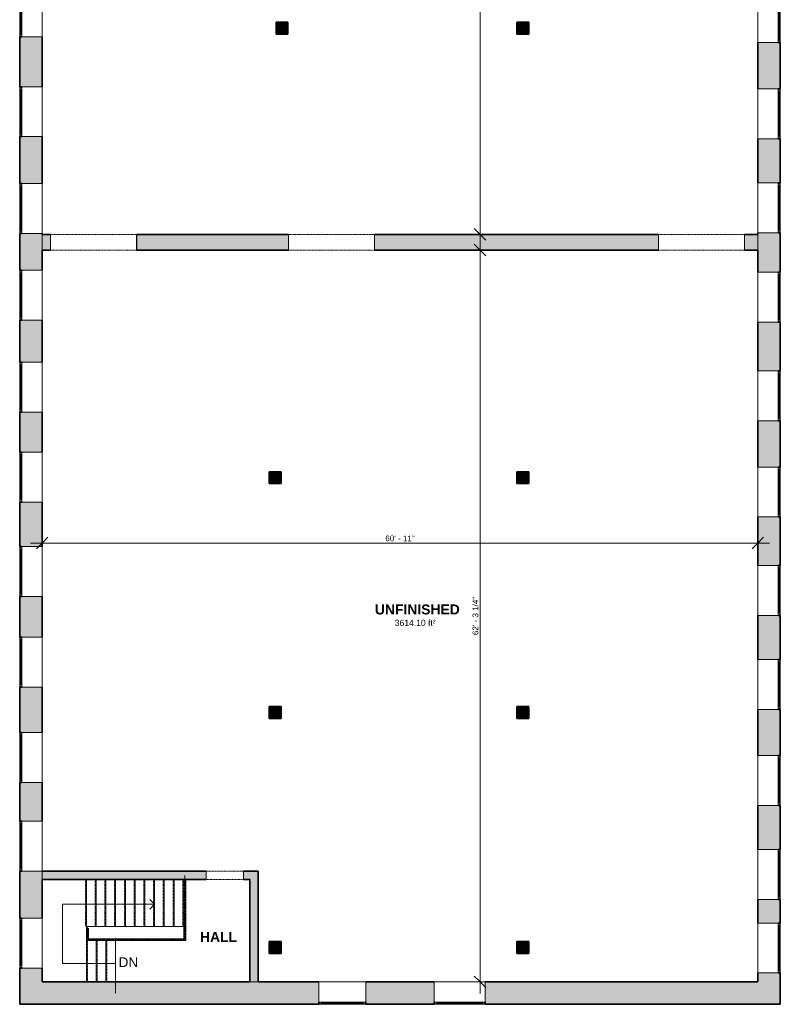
# Model space of a CAD drawing. Header units: inches. Extents: x -361 to 416, y -1192 to 1233.
# Tile 1 of 2: x -361 to 416, y -1192 to -187. Entities that reach past the tile are written whole.
import ezdxf

# ---------------------------------------------------------------- set-up
doc = ezdxf.new("R2010")
doc.units = ezdxf.units.IN
doc.header["$MEASUREMENT"] = 0
doc.linetypes.add('Dash', pattern=[0.23622, 0.11811, -0.11811])
doc.linetypes.add('Overhead', pattern=[0.15625, 0.09375, -0.0625])
for name, color, linetype, lineweight in [('A-ANNO-DIMS', 211, 'Continuous', 9), ('A-ANNO-DIMS-100', 211, 'Continuous', 9), ('A-AREA', 32, 'Continuous', 9), ('A-AREA-IDEN', 2, 'Continuous', 9), ('A-DETL-GENF', 92, 'Overhead', 9), ('A-DETL-MEDM', 33, 'Continuous', 9), ('A-DOOR', 31, 'Continuous', 9), ('A-FLOR', 192, 'Continuous', 9), ('A-GLAZ', 151, 'Continuous', 9), ('A-WALL', 113, 'Continuous', 9), ('A-WALL-PATT', 111, 'Continuous', 9), ('S-STRS', 90, 'Continuous', 9), ('S-STRS-ANNO', 90, 'Continuous', 9), ('S-STRS-IDEN', 31, 'Continuous', 9)]:
    doc.layers.add(name, color=color, linetype=linetype, lineweight=lineweight)
doc.styles.add('Arial', font='arial.ttf', dxfattribs={"height": 9.84252})
doc.styles.add('Arial_1', font='arial.ttf', dxfattribs={"height": 5.859375})
doc.styles.add('Arial_2', font='arial.ttf', dxfattribs={"height": 6.25})
doc.styles.add('Arial_B', font='arialbd.ttf', dxfattribs={"height": 10.15625})
doc.dimstyles.new('Linear_-_1_5mm_Arial', dxfattribs={"dimscale": 12, "dimtxt": 5.978082, "dimasz": 0.984252, "dimexe": 0.984252, "dimexo": 0.656168, "dimgap": 0, "dimtad": 1, "dimrnd": 0.25, "dimzin": 1, "dimdsep": 46, "dimlunit": 4, "dimtxsty": 'Arial_1', "dimblk1": 'OBLIQUE', "dimblk2": 'OBLIQUE', "dimsah": 1, "dimcen": 0.09, "dimdle": 0.984252, "dimazin": 0, "dimtfac": 1, "dimtdec": 4, "dimtix": 1, "dimtmove": 0, "dimatfit": 3, "dimfxl": 1, "dimtvp": 1, "dimtfill": 1, "dimfrac": 2, "dimtolj": 1, "dimtzin": 0, "dimarcsym": 2})

# ---------------------------------------------------------------- blocks, each defined once
blk = doc.blocks.new('Planitar - Opening - 3_-2_ x 6_-8_-2495334-Build A 2nd Floor')
at = {"layer": 'A-DETL-GENF'}
for p, q in [((18.7, 4.3), (-19.3, 4.3)), ((-19.3, -4.2), (18.7, -4.2))]:
    blk.add_line(p, q, dxfattribs=at)
at = {"layer": 'A-DETL-MEDM'}
for p, q in [((-19.3, 4.3), (-19.3, -4.2)), ((18.7, -4.2), (18.7, 4.3))]:
    blk.add_line(p, q, dxfattribs=at)
blk = doc.blocks.new('Planitar - Opening - 7_-4_ x 6_-8-2495387-Build A 2nd Floor')
at = {"layer": 'A-DETL-GENF'}
for p, q in [((43.7, 8), (-44.3, 8)), ((-44.3, -8), (43.7, -8))]:
    blk.add_line(p, q, dxfattribs=at)
at = {"layer": 'A-DETL-MEDM'}
for p, q in [((-44.3, 8), (-44.3, -8)), ((43.7, -8), (43.7, 8))]:
    blk.add_line(p, q, dxfattribs=at)
blk = doc.blocks.new('Planitar-Fixed - 24_ x 48_-2504264-Build A 2nd Floor')
at = {"layer": 'A-GLAZ', "lineweight": 18}
for p, q in [((-25.5, 12), (-24.8, 12)), ((-24.8, 12), (-25.5, 12)), ((-25.5, 12), (-25.5, 9.8)), ((-24.8, 12), (-24.8, 9.8)), ((-24.8, 9.8), (-24.8, 12)), ((-24.8, 11.5), (-23, 11.5)), ((-23, 11.5), (-24.8, 11.5)), ((-24.8, 11.5), (-24.8, 9.8)), ((-23, 11.5), (-23, 9.8)), ((-23, 9.8), (-23, 11.5)), ((23, 11.5), (23, 9.8)), ((24.8, 11.5), (23, 11.5)), ((24.8, 11.5), (23, 11.5)), ((23, 11.5), (23, 9.8)), ((24.8, 12), (24.8, 9.8)), ((25.5, 12), (24.8, 12)), ((25.5, 12), (24.8, 12)), ((24.8, 12), (24.8, 9.8)), ((24.8, 9.8), (24.8, 11.5)), ((25.5, 9.8), (25.5, 12)), ((-24.8, 9.8), (-23, 9.8)), ((23, 9.8), (24.8, 9.8)), ((-25.5, -11), (-24.2, -11)), ((25.5, -11), (24.2, -11))]:
    blk.add_line(p, q, dxfattribs=at)
at = {"layer": 'A-GLAZ'}
for p, q in [((-24.8, 12), (24.8, 12)), ((-23, 11.5), (23, 11.5)), ((25.5, 9.8), (-25.5, 9.8)), ((-25.5, 9.8), (-25.5, -11)), ((25.5, -11), (25.5, 9.8)), ((-25.5, -11), (25.5, -11))]:
    blk.add_line(p, q, dxfattribs=at)
at = {"layer": 'A-GLAZ', "lineweight": 25}
blk.add_line((-23, 10.6), (23, 10.6), dxfattribs=at)
blk = doc.blocks.new('Planitar-Fixed - 24_ x 48_-V1-Build A 2nd Floor')
at = {"layer": 'A-GLAZ', "lineweight": 18}
for p, q in [((-25.5, 12), (-24.8, 12)), ((-24.8, 12), (-25.5, 12)), ((-25.5, 12), (-25.5, 9.8)), ((-24.8, 12), (-24.8, 9.8)), ((-24.8, 9.8), (-24.8, 12)), ((-24.8, 11.5), (-23, 11.5)), ((-23, 11.5), (-24.8, 11.5)), ((-24.8, 11.5), (-24.8, 9.8)), ((-23, 11.5), (-23, 9.8)), ((-23, 9.8), (-23, 11.5)), ((23, 11.5), (23, 9.8)), ((24.8, 11.5), (23, 11.5)), ((24.8, 11.5), (23, 11.5)), ((23, 11.5), (23, 9.8)), ((24.8, 12), (24.8, 9.8)), ((25.5, 12), (24.8, 12)), ((25.5, 12), (24.8, 12)), ((24.8, 12), (24.8, 9.8)), ((24.8, 9.8), (24.8, 11.5)), ((25.5, 9.8), (25.5, 12)), ((-25.5, 9.8), (-25.5, -11)), ((-24.8, 9.8), (-23, 9.8)), ((23, 9.8), (24.8, 9.8)), ((-25.5, -11), (-24.2, -11)), ((-25.5, -11), (-24.2, -11)), ((25.5, -11), (24.2, -11))]:
    blk.add_line(p, q, dxfattribs=at)
at = {"layer": 'A-GLAZ'}
for p, q in [((-24.8, 12), (24.8, 12)), ((-23, 11.5), (23, 11.5)), ((25.5, 9.8), (-25.5, 9.8)), ((-25.5, 9.8), (-25.5, -11)), ((25.5, -11), (25.5, 9.8)), ((-25.5, -11), (25.5, -11))]:
    blk.add_line(p, q, dxfattribs=at)
at = {"layer": 'A-GLAZ', "lineweight": 25}
blk.add_line((-23, 10.6), (23, 10.6), dxfattribs=at)
blk = doc.blocks.new('Planitar-Fixed - 24_ x 48_-2504249-Build A 2nd Floor')
at = {"layer": 'A-GLAZ', "lineweight": 18}
for p, q in [((-26, 12), (-25.3, 12)), ((-25.3, 12), (-26, 12)), ((-26, 12), (-26, 9.8)), ((-25.3, 12), (-25.3, 9.8)), ((-25.3, 9.8), (-25.3, 12)), ((-25.3, 11.5), (-23.5, 11.5)), ((-23.5, 11.5), (-25.3, 11.5)), ((-25.3, 11.5), (-25.3, 9.8)), ((-23.5, 11.5), (-23.5, 9.8)), ((-23.5, 9.8), (-23.5, 11.5)), ((23.5, 11.5), (23.5, 9.8)), ((25.3, 11.5), (23.5, 11.5)), ((25.3, 11.5), (23.5, 11.5)), ((23.5, 11.5), (23.5, 9.8)), ((25.3, 12), (25.3, 9.8)), ((26, 12), (25.3, 12)), ((26, 12), (25.3, 12)), ((25.3, 12), (25.3, 9.8)), ((25.3, 9.8), (25.3, 11.5)), ((26, 9.8), (26, 12)), ((-26, 9.8), (-26, -11)), ((-25.3, 9.8), (-23.5, 9.8)), ((23.5, 9.8), (25.3, 9.8)), ((26, -11), (26, 9.8)), ((-26, -11), (-24.7, -11)), ((26, -11), (24.7, -11))]:
    blk.add_line(p, q, dxfattribs=at)
at = {"layer": 'A-GLAZ'}
for p, q in [((-25.3, 12), (25.3, 12)), ((-23.5, 11.5), (23.5, 11.5)), ((26, 9.8), (-26, 9.8)), ((-26, 9.8), (-26, -11)), ((26, -11), (26, 9.8)), ((-26, -11), (26, -11))]:
    blk.add_line(p, q, dxfattribs=at)
at = {"layer": 'A-GLAZ', "lineweight": 25}
blk.add_line((-23.5, 10.6), (23.5, 10.6), dxfattribs=at)
blk = doc.blocks.new('Planitar-Fixed - 24_ x 48_-2504173-Build A 2nd Floor')
at = {"layer": 'A-GLAZ', "lineweight": 18}
for p, q in [((-24, 12), (-23.3, 12)), ((-23.3, 12), (-24, 12)), ((-24, 12), (-24, 9.8)), ((-23.3, 12), (-23.3, 9.8)), ((-23.3, 9.8), (-23.3, 12)), ((-23.3, 11.5), (-21.5, 11.5)), ((-21.5, 11.5), (-23.3, 11.5)), ((-23.3, 11.5), (-23.3, 9.8)), ((-21.5, 11.5), (-21.5, 9.8)), ((-21.5, 9.8), (-21.5, 11.5)), ((21.5, 11.5), (21.5, 9.8)), ((23.3, 11.5), (21.5, 11.5)), ((23.3, 11.5), (21.5, 11.5)), ((21.5, 11.5), (21.5, 9.8)), ((23.3, 12), (23.3, 9.8)), ((24, 12), (23.3, 12)), ((24, 12), (23.3, 12)), ((23.3, 12), (23.3, 9.8)), ((23.3, 9.8), (23.3, 11.5)), ((24, 9.8), (24, 12)), ((-24, 9.8), (-24, -11)), ((-23.3, 9.8), (-21.5, 9.8)), ((21.5, 9.8), (23.3, 9.8)), ((24, -11), (24, 9.8)), ((-24, -11), (-22.7, -11)), ((24, -11), (22.7, -11))]:
    blk.add_line(p, q, dxfattribs=at)
at = {"layer": 'A-GLAZ'}
for p, q in [((-23.3, 12), (23.3, 12)), ((-21.5, 11.5), (21.5, 11.5)), ((24, 9.8), (-24, 9.8)), ((-24, 9.8), (-24, -11)), ((24, -11), (24, 9.8)), ((-24, -11), (24, -11))]:
    blk.add_line(p, q, dxfattribs=at)
at = {"layer": 'A-GLAZ', "lineweight": 25}
blk.add_line((-21.5, 10.6), (21.5, 10.6), dxfattribs=at)
blk = doc.blocks.new('DIMBLOCK1-Build A 2nd Floor')
at = {"layer": 'A-ANNO-DIMS-100', "lineweight": 35}
for p, q in [((109.5, 1214.5), (103.5, 1220.4)), ((109.5, 1214.5), (115.4, 1208.6)), ((109.5, -406.2), (103.5, -400.3)), ((109.5, -406.2), (115.4, -412.1))]:
    blk.add_line(p, q, dxfattribs=at)
at = {"layer": 'A-ANNO-DIMS-100'}
for p, q in [((109.5, 1226.3), (109.5, -418.1)), ((109.9, 1214.5), (97.6, 1214.5)), ((109.5, 1214.5), (109.9, 1214.5)), ((109.9, -406.2), (97.6, -406.2)), ((109.5, -406.2), (109.9, -406.2))]:
    blk.add_line(p, q, dxfattribs=at)
at = {"layer": 'A-ANNO-DIMS-100', "color": 0, "insert": (101.8, 382.4), "char_height": 5.859, "width": 52.202, "attachment_point": 1, "rotation": 90, "line_spacing_factor": 0.941778, "style": 'Arial_1', "bg_fill": 3, "box_fill_scale": 1.25, "bg_fill_color": 256, "bg_fill_true_color": 13158600, "bg_fill_transparency": 0}
blk.add_mtext('135\' - 0 3/4"', dxfattribs=at)
blk = doc.blocks.new('_Oblique')
at = {"color": 0, "linetype": 'ByBlock', "lineweight": -2}
blk.add_line((-0.5, -0.5), (0.5, 0.5), dxfattribs=at)
blk = doc.blocks.new('DIMBLOCK3-Build A 2nd Floor')
at = {"layer": 'A-ANNO-DIMS-100'}
for p, q in [((109.5, -1181.3), (109.5, -410.4)), ((109, -422.2), (121.3, -422.2)), ((109.5, -422.2), (109, -422.2)), ((109, -1169.5), (121.3, -1169.5)), ((109.5, -1169.5), (109, -1169.5))]:
    blk.add_line(p, q, dxfattribs=at)
at = {"layer": 'A-ANNO-DIMS-100', "lineweight": 35}
for p, q in [((109.5, -422.2), (103.5, -416.3)), ((109.5, -422.2), (115.4, -428.1)), ((109.5, -1169.5), (103.5, -1163.6)), ((109.5, -1169.5), (115.4, -1175.4))]:
    blk.add_line(p, q, dxfattribs=at)
at = {"layer": 'A-ANNO-DIMS-100', "color": 0, "insert": (101.8, -815.4), "char_height": 5.859, "width": 46.795, "attachment_point": 1, "rotation": 90, "line_spacing_factor": 0.941778, "style": 'Arial_1', "bg_fill": 3, "box_fill_scale": 1.25, "bg_fill_color": 256, "bg_fill_true_color": 13158600, "bg_fill_transparency": 0}
blk.add_mtext('62\' - 3 1/4"', dxfattribs=at)
blk = doc.blocks.new('DIMBLOCK4-Build A 2nd Floor')
at = {"layer": 'A-ANNO-DIMS-100'}
for p, q in [((-349.6, -721.4), (405, -721.4)), ((-337.8, -720.9), (-337.8, -733.2)), ((-337.8, -721.4), (-337.8, -720.9)), ((393.2, -720.9), (393.2, -733.2)), ((393.2, -721.4), (393.2, -720.9))]:
    blk.add_line(p, q, dxfattribs=at)
at = {"layer": 'A-ANNO-DIMS-100', "lineweight": 35}
for p, q in [((-337.8, -721.4), (-343.7, -727.3)), ((-337.8, -721.4), (-331.9, -715.4)), ((393.2, -721.4), (387.3, -727.3)), ((393.2, -721.4), (399.1, -715.4))]:
    blk.add_line(p, q, dxfattribs=at)
at = {"layer": 'A-ANNO-DIMS-100', "color": 0, "insert": (12.7, -713.7), "char_height": 5.86, "width": 35.868, "attachment_point": 1, "line_spacing_factor": 0.941778, "style": 'Arial_1', "bg_fill": 3, "box_fill_scale": 1.25, "bg_fill_color": 256, "bg_fill_true_color": 13158600, "bg_fill_transparency": 0}
blk.add_mtext('60\' - 11"', dxfattribs=at)

msp = doc.modelspace()

# ---------------------------------------------------------------- hatches: boundary and pattern name
at = {"layer": 'A-WALL'}
for points in [[(-86.814, -201.493), (-86.814, -189.493), (-98.814, -189.493), (-98.814, -201.493)], [(159.186, -201.493), (159.186, -189.493), (147.186, -189.493), (147.186, -201.493)], [(-93.814, -660.493), (-93.814, -648.493), (-105.814, -648.493), (-105.814, -660.493)], [(159.186, -660.493), (159.186, -648.493), (147.186, -648.493), (147.186, -660.493)], [(-93.814, -900.493), (-93.814, -888.493), (-105.814, -888.493), (-105.814, -900.493)], [(159.186, -900.493), (159.186, -888.493), (147.186, -888.493), (147.186, -900.493)], [(-93.814, -1140.493), (-93.814, -1128.493), (-105.814, -1128.493), (-105.814, -1140.493)], [(159.186, -1140.493), (159.186, -1128.493), (147.186, -1128.493), (147.186, -1140.493)]]:
    msp.add_hatch(color=8, dxfattribs=at).paths.add_polyline_path(points, flags=0)
at = {"layer": 'A-WALL-PATT', "transparency": 33554560}
h = msp.add_hatch(color=8, dxfattribs=at)
h.paths.add_polyline_path([(-358.581, -1169.493), (-337.814, -1169.493), (-337.814, -1155.493), (-360.814, -1155.493), (-360.814, -1169.493)], flags=0)
h.paths.add_polyline_path([(-337.814, -1104.493), (-337.814, -1056.493), (-360.814, -1056.493), (-360.814, -1104.493), (-358.581, -1104.493)], flags=0)
h.paths.add_polyline_path([(-360.814, -1005.493), (-337.814, -1005.493), (-337.814, -965.93), (-360.814, -965.93), (-360.814, -985.48)], flags=0)
h.paths.add_polyline_path([(-337.814, -914.93), (-337.814, -868.493), (-360.814, -868.493), (-360.814, -914.93), (-358.581, -914.93)], flags=0)
h.paths.add_polyline_path([(-337.814, -817.493), (-337.814, -775.993), (-360.814, -775.993), (-360.814, -817.493), (-358.581, -817.493)], flags=0)
h.paths.add_polyline_path([(-337.814, -724.993), (-337.814, -679.493), (-360.814, -679.493), (-360.814, -724.993), (-358.581, -724.993)], flags=0)
h.paths.add_polyline_path([(-337.814, -628.493), (-337.814, -587.743), (-360.814, -587.743), (-360.814, -628.493), (-358.581, -628.493)], flags=0)
h.paths.add_polyline_path([(-337.814, -536.743), (-337.814, -493.743), (-360.814, -493.743), (-360.814, -536.743), (-358.581, -536.743)], flags=0)
h.paths.add_polyline_path([(-337.814, -442.743), (-337.814, -405.243), (-360.814, -405.243), (-360.814, -442.743), (-358.581, -442.743)], flags=0)
h.paths.add_polyline_path([(-358.581, -354.243), (-337.814, -354.243), (-337.814, -306.279), (-360.814, -306.279), (-360.814, -354.243)], flags=0)
h.paths.add_polyline_path([(-337.814, -255.279), (-337.814, -204.493), (-360.814, -204.493), (-360.814, -255.279), (-358.581, -255.279)], flags=0)
h.paths.add_polyline_path([(-337.814, -153.493), (-337.814, -104.243), (-360.814, -104.243), (-360.814, -153.493), (-358.581, -153.493)], flags=0)
h.paths.add_polyline_path([(-337.814, -53.243), (-337.814, -4.243), (-360.814, -4.243), (-360.814, -53.243), (-358.581, -53.243)], flags=0)
h.paths.add_polyline_path([(-337.814, 46.757), (-337.814, 90.757), (-360.814, 90.757), (-360.814, 46.757), (-358.581, 46.757)], flags=0)
h.paths.add_polyline_path([(-360.814, 141.757), (-337.814, 141.757), (-337.814, 185.132), (-360.814, 185.132)], flags=0)
h.paths.add_polyline_path([(-358.581, 236.132), (-337.814, 236.132), (-337.814, 285.757), (-360.814, 285.757), (-360.814, 236.132)], flags=0)
h.paths.add_polyline_path([(-358.581, 336.757), (-337.814, 336.757), (-337.814, 380.757), (-360.814, 380.757), (-360.814, 336.757)], flags=0)
h.paths.add_polyline_path([(-360.814, 431.757), (-337.814, 431.757), (-337.814, 475.757), (-360.814, 475.757)], flags=0)
h.paths.add_polyline_path([(-337.814, 526.757), (-337.814, 575.757), (-360.814, 575.757), (-360.814, 526.757), (-358.581, 526.757)], flags=0)
h.paths.add_polyline_path([(-337.814, 626.757), (-337.814, 670.257), (-360.814, 670.257), (-360.814, 626.757), (-358.581, 626.757)], flags=0)
h.paths.add_polyline_path([(-360.814, 721.257), (-337.814, 721.257), (-337.814, 775.257), (-360.814, 775.257)], flags=0)
h.paths.add_polyline_path([(-358.581, 826.257), (-337.814, 826.257), (-337.814, 866.507), (-360.814, 866.507), (-360.814, 826.257)], flags=0)
h.paths.add_polyline_path([(-358.581, 917.507), (-337.814, 917.507), (-337.814, 964.007), (-360.814, 964.007), (-360.814, 917.507)], flags=0)
h.paths.add_polyline_path([(-337.814, 1015.007), (-337.814, 1069.007), (-360.814, 1069.007), (-360.814, 1015.007), (-358.581, 1015.007)], flags=0)
h.paths.add_polyline_path([(-358.581, 1120.007), (-337.814, 1120.007), (-337.814, 1157.507), (-360.814, 1157.507), (-360.814, 1120.007)], flags=0)
h = msp.add_hatch(color=8, dxfattribs=at)
h.paths.add_polyline_path([(413.954, -1169.493), (416.186, -1169.493), (416.186, -1160.493), (393.186, -1160.493), (393.186, -1169.493)], flags=0)
h.paths.add_polyline_path([(413.954, -1109.493), (416.186, -1109.493), (416.186, -1085.368), (393.186, -1085.368), (393.186, -1109.493)], flags=0)
h.paths.add_polyline_path([(413.954, -1034.368), (416.186, -1034.368), (416.186, -989.368), (393.186, -989.368), (393.186, -1034.368)], flags=0)
h.paths.add_polyline_path([(413.954, -938.368), (416.186, -938.368), (416.186, -891.243), (393.186, -891.243), (393.186, -938.368)], flags=0)
h.paths.add_polyline_path([(393.186, -840.243), (416.186, -840.243), (416.186, -795.243), (393.186, -795.243), (393.186, -817.69)], flags=0)
h.paths.add_polyline_path([(393.186, -744.243), (416.186, -744.243), (416.186, -694.743), (393.186, -694.743)], flags=0)
h.paths.add_polyline_path([(413.954, -643.743), (416.186, -643.743), (416.186, -596.493), (393.186, -596.493), (393.186, -643.743)], flags=0)
h.paths.add_polyline_path([(413.954, -545.493), (416.186, -545.493), (416.186, -495.743), (393.186, -495.743), (393.186, -545.493)], flags=0)
h.paths.add_polyline_path([(413.954, -444.743), (416.186, -444.743), (416.186, -404.493), (393.186, -404.493), (393.186, -444.743)], flags=0)
h.paths.add_polyline_path([(413.954, -353.493), (416.186, -353.493), (416.186, -308.493), (393.186, -308.493), (393.186, -353.493)], flags=0)
h.paths.add_polyline_path([(393.186, -257.493), (416.186, -257.493), (416.186, -210.243), (393.186, -210.243)], flags=0)
h.paths.add_polyline_path([(416.186, -159.243), (416.186, -112.243), (393.186, -112.243), (393.186, -159.243), (413.954, -159.243)], flags=0)
h.paths.add_polyline_path([(416.186, -61.243), (416.186, -13.743), (393.186, -13.743), (393.186, -61.243), (413.954, -61.243)], flags=0)
h.paths.add_polyline_path([(416.186, 37.257), (416.186, 166.757), (393.186, 166.757), (393.186, 37.257), (413.954, 37.257)], flags=0)
h.paths.add_polyline_path([(416.186, 236.757), (416.186, 407.007), (393.186, 407.007), (393.186, 236.757)], flags=0)
h.paths.add_polyline_path([(393.186, 455.007), (416.186, 455.007), (416.186, 606.007), (393.186, 606.007)], flags=0)
h.paths.add_polyline_path([(416.186, 657.007), (416.186, 693.257), (393.186, 693.257), (393.186, 657.007), (413.954, 657.007)], flags=0)
h.paths.add_polyline_path([(413.954, 744.257), (416.186, 744.257), (416.186, 780.132), (393.186, 780.132), (393.186, 744.257)], flags=0)
h.paths.add_polyline_path([(416.186, 831.132), (416.186, 863.507), (393.186, 863.507), (393.186, 831.132), (413.954, 831.132)], flags=0)
h.paths.add_polyline_path([(413.954, 914.507), (416.186, 914.507), (416.186, 954.007), (393.186, 954.007), (393.186, 914.507)], flags=0)
h.paths.add_polyline_path([(416.186, 1005.007), (416.186, 1043.007), (393.186, 1043.007), (393.186, 1005.007), (413.954, 1005.007)], flags=0)
h.paths.add_polyline_path([(416.186, 1094.007), (416.186, 1157.507), (393.186, 1157.507), (393.186, 1094.007), (413.954, 1094.007)], flags=0)
h = msp.add_hatch(color=8, dxfattribs=at)
h.paths.add_polyline_path([(393.186, -422.243), (393.186, -406.243), (379.686, -406.243), (379.686, -422.243)], flags=0)
h.paths.add_polyline_path([(245.195, -422.243), (291.686, -422.243), (291.686, -406.243), (1.686, -406.243), (1.686, -422.243), (27.686, -422.243)], flags=0)
h.paths.add_polyline_path([(-86.314, -422.243), (-86.314, -406.243), (-241.314, -406.243), (-241.314, -422.243), (-189.822, -422.243)], flags=0)
h.paths.add_polyline_path([(-337.814, -422.243), (-329.314, -422.243), (-329.314, -406.243), (-337.814, -406.243)], flags=0)
h = msp.add_hatch(color=8, dxfattribs=at)
h.paths.add_polyline_path([(-132.314, -1064.993), (-125.564, -1064.993), (-125.564, -1056.493), (-132.314, -1056.493)], flags=0)
h.paths.add_polyline_path([(-170.314, -1064.993), (-170.314, -1056.493), (-337.814, -1056.493), (-337.814, -1064.993), (-189.822, -1064.993)], flags=0)
msp.add_hatch(color=8, dxfattribs=at).paths.add_polyline_path([(-117.064, -1169.493), (-117.064, -1056.493), (-125.564, -1056.493), (-125.564, -1169.493)], flags=0)
h = msp.add_hatch(color=8, dxfattribs=at)
h.paths.add_polyline_path([(416.186, -1192.493), (416.186, -1169.493), (114.686, -1169.493), (114.686, -1192.493), (245.195, -1192.493)], flags=0)
h.paths.add_polyline_path([(62.686, -1192.493), (62.686, -1169.493), (-7.314, -1169.493), (-7.314, -1192.493), (27.686, -1192.493)], flags=0)
h.paths.add_polyline_path([(-55.314, -1192.493), (-55.314, -1169.493), (-360.814, -1169.493), (-360.814, -1192.493), (-189.822, -1192.493)], flags=0)

# ---------------------------------------------------------------- linework, layer by layer
at = {"layer": 'A-AREA', "linetype": 'Dash'}
for p, q in [((-192.198, -1060.743), (-192.198, -1064.993)), ((-192.198, -1064.993), (-192.198, -1126.493)), ((-291.668, -1126.493), (-291.668, -1112.993)), ((-291.668, -1112.993), (-193.198, -1112.993)), ((-193.198, -1112.993), (-192.198, -1112.993)), ((-285.605, -1126.493), (-291.668, -1126.493)), ((-192.198, -1126.493), (-285.605, -1126.493)), ((-262.827, -1126.493), (-262.827, -1127.493)), ((-262.827, -1127.493), (-262.827, -1169.493)), ((-262.827, -1169.493), (-262.827, -1180.993))]:
    msp.add_line(p, q, dxfattribs=at)
at = {"layer": 'A-FLOR'}
for p, q in [((-337.814, -406.243), (-337.814, -422.243)), ((393.186, -422.243), (393.186, -406.243)), ((-337.814, -1005.493), (-337.814, -1064.993)), ((-262.827, -1125.493), (-262.827, -1169.493)), ((-125.564, -1169.493), (-117.064, -1169.493))]:
    msp.add_line(p, q, dxfattribs=at)
at = {"layer": 'A-WALL', "lineweight": 35}
for p, q in [((-86.814, -189.493), (-98.814, -189.493)), ((-98.814, -189.493), (-98.814, -201.493)), ((-86.814, -201.493), (-86.814, -189.493)), ((159.186, -189.493), (147.186, -189.493)), ((147.186, -189.493), (147.186, -201.493)), ((159.186, -201.493), (159.186, -189.493)), ((-358.581, -204.493), (-360.814, -204.493)), ((-360.814, -204.493), (-360.814, -255.279)), ((-337.814, -255.279), (-337.814, -204.493)), ((-98.814, -201.493), (-86.814, -201.493)), ((147.186, -201.493), (159.186, -201.493)), ((393.186, -210.243), (393.186, -257.493)), ((416.186, -210.243), (413.954, -210.243)), ((416.186, -257.493), (416.186, -210.243)), ((-360.814, -255.279), (-358.581, -255.279)), ((413.954, -257.493), (416.186, -257.493)), ((-358.581, -306.279), (-360.814, -306.279)), ((-360.814, -306.279), (-360.814, -354.243)), ((-337.814, -354.243), (-337.814, -306.279)), ((393.186, -308.493), (393.186, -353.493)), ((416.186, -308.493), (413.954, -308.493)), ((416.186, -353.493), (416.186, -308.493)), ((-360.814, -354.243), (-358.581, -354.243)), ((413.954, -353.493), (416.186, -353.493)), ((-358.581, -405.243), (-360.814, -405.243)), ((-360.814, -405.243), (-360.814, -442.743)), ((-337.814, -406.243), (-337.814, -405.243)), ((-329.314, -406.243), (-337.814, -406.243)), ((-86.314, -406.243), (-241.314, -406.243)), ((291.686, -406.243), (1.686, -406.243)), ((393.186, -406.243), (379.686, -406.243)), ((393.186, -404.493), (393.186, -406.243)), ((416.186, -404.493), (413.954, -404.493)), ((416.186, -444.743), (416.186, -404.493)), ((-337.814, -442.743), (-337.814, -422.243)), ((-337.814, -422.243), (-329.314, -422.243)), ((-241.314, -422.243), (-86.314, -422.243)), ((1.686, -422.243), (291.686, -422.243)), ((379.686, -422.243), (393.186, -422.243)), ((393.186, -422.243), (393.186, -444.743)), ((-360.814, -442.743), (-358.581, -442.743)), ((413.954, -444.743), (416.186, -444.743)), ((-358.581, -493.743), (-360.814, -493.743)), ((-360.814, -493.743), (-360.814, -536.743)), ((-337.814, -536.743), (-337.814, -493.743)), ((393.186, -495.743), (393.186, -545.493)), ((416.186, -495.743), (413.954, -495.743)), ((416.186, -545.493), (416.186, -495.743)), ((-360.814, -536.743), (-358.581, -536.743)), ((413.954, -545.493), (416.186, -545.493)), ((-358.581, -587.743), (-360.814, -587.743)), ((-360.814, -587.743), (-360.814, -628.493)), ((-337.814, -628.493), (-337.814, -587.743)), ((393.186, -596.493), (393.186, -643.743)), ((416.186, -596.493), (413.954, -596.493)), ((416.186, -643.743), (416.186, -596.493)), ((-360.814, -628.493), (-358.581, -628.493)), ((-93.814, -648.493), (-105.814, -648.493)), ((-105.814, -648.493), (-105.814, -660.493)), ((-93.814, -660.493), (-93.814, -648.493)), ((159.186, -648.493), (147.186, -648.493)), ((147.186, -648.493), (147.186, -660.493)), ((159.186, -660.493), (159.186, -648.493)), ((413.954, -643.743), (416.186, -643.743)), ((-105.814, -660.493), (-93.814, -660.493)), ((147.186, -660.493), (159.186, -660.493)), ((-358.581, -679.493), (-360.814, -679.493)), ((-360.814, -679.493), (-360.814, -724.993)), ((-337.814, -724.993), (-337.814, -679.493)), ((393.186, -694.743), (393.186, -744.243)), ((416.186, -694.743), (413.954, -694.743)), ((416.186, -744.243), (416.186, -694.743)), ((-360.814, -724.993), (-358.581, -724.993)), ((413.954, -744.243), (416.186, -744.243)), ((-358.581, -775.993), (-360.814, -775.993)), ((-360.814, -775.993), (-360.814, -817.493)), ((-337.814, -817.493), (-337.814, -775.993)), ((393.186, -795.243), (393.186, -840.243)), ((416.186, -795.243), (413.954, -795.243)), ((416.186, -840.243), (416.186, -795.243)), ((-360.814, -817.493), (-358.581, -817.493)), ((413.954, -840.243), (416.186, -840.243)), ((-358.581, -868.493), (-360.814, -868.493)), ((-360.814, -868.493), (-360.814, -914.93)), ((-337.814, -914.93), (-337.814, -868.493)), ((-93.814, -888.493), (-105.814, -888.493)), ((-105.814, -888.493), (-105.814, -900.493)), ((-93.814, -900.493), (-93.814, -888.493)), ((159.186, -888.493), (147.186, -888.493)), ((147.186, -888.493), (147.186, -900.493)), ((159.186, -900.493), (159.186, -888.493)), ((393.186, -891.243), (393.186, -938.368)), ((416.186, -891.243), (413.954, -891.243)), ((416.186, -938.368), (416.186, -891.243)), ((-105.814, -900.493), (-93.814, -900.493)), ((147.186, -900.493), (159.186, -900.493)), ((-360.814, -914.93), (-358.581, -914.93)), ((413.954, -938.368), (416.186, -938.368)), ((-358.581, -965.93), (-360.814, -965.93)), ((-360.814, -965.93), (-360.814, -1005.493)), ((-337.814, -1005.493), (-337.814, -965.93)), ((393.186, -989.368), (393.186, -1034.368)), ((416.186, -989.368), (413.954, -989.368)), ((416.186, -1034.368), (416.186, -989.368)), ((-360.814, -1005.493), (-358.581, -1005.493)), ((413.954, -1034.368), (416.186, -1034.368)), ((-358.581, -1056.493), (-360.814, -1056.493)), ((-360.814, -1056.493), (-360.814, -1104.493)), ((-170.314, -1056.493), (-337.814, -1056.493)), ((-337.814, -1104.493), (-337.814, -1064.993)), ((-337.814, -1064.993), (-170.314, -1064.993)), ((-117.064, -1056.493), (-132.314, -1056.493)), ((-132.314, -1064.993), (-125.564, -1064.993)), ((-125.564, -1064.993), (-125.564, -1169.493)), ((-117.064, -1169.493), (-117.064, -1056.493)), ((393.186, -1085.368), (393.186, -1109.493)), ((416.186, -1085.368), (413.954, -1085.368)), ((416.186, -1109.493), (416.186, -1085.368)), ((-360.814, -1104.493), (-358.581, -1104.493)), ((413.954, -1109.493), (416.186, -1109.493)), ((-93.814, -1128.493), (-105.814, -1128.493)), ((-105.814, -1128.493), (-105.814, -1140.493)), ((-93.814, -1140.493), (-93.814, -1128.493)), ((159.186, -1128.493), (147.186, -1128.493)), ((147.186, -1128.493), (147.186, -1140.493)), ((159.186, -1140.493), (159.186, -1128.493)), ((-105.814, -1140.493), (-93.814, -1140.493)), ((147.186, -1140.493), (159.186, -1140.493)), ((-360.814, -1155.493), (-360.814, -1192.493)), ((-358.581, -1155.493), (-360.814, -1155.493)), ((-337.814, -1169.493), (-337.814, -1155.493)), ((393.186, -1160.493), (393.186, -1169.493)), ((416.186, -1160.493), (413.954, -1160.493)), ((416.186, -1192.493), (416.186, -1160.493)), ((-125.564, -1169.493), (-337.814, -1169.493)), ((-55.314, -1169.493), (-117.064, -1169.493)), ((62.686, -1169.493), (-7.314, -1169.493)), ((393.186, -1169.493), (114.686, -1169.493)), ((-360.814, -1192.493), (-55.314, -1192.493)), ((-55.314, -1192.493), (-55.314, -1190.261)), ((-7.314, -1190.261), (-7.314, -1192.493)), ((-7.314, -1192.493), (62.686, -1192.493)), ((62.686, -1192.493), (62.686, -1190.261)), ((114.686, -1190.261), (114.686, -1192.493)), ((114.686, -1192.493), (416.186, -1192.493))]:
    msp.add_line(p, q, dxfattribs=at)
at = {"layer": 'A-WALL'}
for p, q in [((-241.314, -422.243), (-241.314, -406.243)), ((-86.314, -406.243), (-86.314, -422.243)), ((1.686, -422.243), (1.686, -406.243)), ((291.686, -406.243), (291.686, -422.243)), ((-337.814, -1056.493), (-358.581, -1056.493)), ((-193.198, -1064.993), (-193.198, -1125.493)), ((-191.198, -1064.993), (-191.198, -1127.493)), ((-170.314, -1056.493), (-170.314, -1064.993)), ((-337.814, -1153.27), (-337.814, -1104.493)), ((-292.668, -1114.993), (-292.668, -1127.493)), ((-292.668, -1114.993), (-290.668, -1114.993)), ((-290.668, -1114.993), (-290.668, -1127.493)), ((-193.198, -1125.493), (-290.668, -1125.493)), ((-281.109, -1125.493), (-281.109, -1127.493)), ((-281.093, -1125.493), (-281.093, -1127.493)), ((-271.146, -1125.493), (-271.146, -1127.493)), ((-270.162, -1125.493), (-270.162, -1127.493)), ((-261.334, -1127.493), (-261.334, -1125.493)), ((-260.292, -1125.493), (-260.292, -1127.493)), ((-292.668, -1127.493), (-191.198, -1127.493)), ((-55.314, -1190.261), (-55.314, -1169.493)), ((-7.314, -1169.493), (-7.314, -1190.261)), ((62.686, -1190.261), (62.686, -1169.493)), ((114.686, -1169.493), (114.686, -1190.261))]:
    msp.add_line(p, q, dxfattribs=at)
at = {"layer": 'S-STRS'}
for p, q in [((-337.814, -1064.993), (-337.814, -1104.493)), ((-292.668, -1112.993), (-292.668, -1064.993)), ((-282.721, -1112.993), (-282.721, -1064.993)), ((-272.774, -1112.993), (-272.774, -1064.993)), ((-262.827, -1112.993), (-262.827, -1064.993)), ((-252.88, -1112.993), (-252.88, -1064.993)), ((-242.933, -1112.993), (-242.933, -1064.993)), ((-232.986, -1112.993), (-232.986, -1064.993)), ((-223.039, -1112.993), (-223.039, -1064.993)), ((-213.092, -1112.993), (-213.092, -1064.993)), ((-203.145, -1112.993), (-203.145, -1064.993)), ((-337.814, -1104.493), (-337.814, -1153.27)), ((-292.668, -1112.993), (-292.668, -1114.993)), ((-282.721, -1112.993), (-292.668, -1112.993)), ((-292.668, -1114.993), (-292.668, -1127.493)), ((-272.774, -1112.993), (-282.721, -1112.993)), ((-262.827, -1112.993), (-272.774, -1112.993)), ((-252.88, -1112.993), (-262.827, -1112.993)), ((-242.933, -1112.993), (-252.88, -1112.993)), ((-232.986, -1112.993), (-242.933, -1112.993)), ((-223.039, -1112.993), (-232.986, -1112.993)), ((-213.092, -1112.993), (-223.039, -1112.993)), ((-203.145, -1112.993), (-213.092, -1112.993)), ((-193.198, -1112.993), (-203.145, -1112.993)), ((-292.668, -1127.493), (-282.721, -1127.493)), ((-292.668, -1127.493), (-292.668, -1169.493)), ((-282.721, -1127.493), (-272.774, -1127.493)), ((-282.721, -1127.493), (-282.721, -1169.493)), ((-272.774, -1127.493), (-262.827, -1127.493)), ((-272.774, -1127.493), (-272.774, -1169.493)), ((-262.827, -1127.493), (-262.827, -1169.493)), ((-337.814, -1155.493), (-337.814, -1169.493)), ((-337.814, -1169.493), (-292.668, -1169.493)), ((-292.668, -1169.493), (-282.721, -1169.493)), ((-282.721, -1169.493), (-272.774, -1169.493)), ((-272.774, -1169.493), (-262.827, -1169.493))]:
    msp.add_line(p, q, dxfattribs=at)
at = {"layer": 'S-STRS', "linetype": 'Overhead'}
for p, q in [((-293.652, -1112.993), (-293.652, -1064.993)), ((-283.705, -1112.993), (-283.705, -1064.993)), ((-273.758, -1112.993), (-273.758, -1064.993)), ((-263.811, -1112.993), (-263.811, -1064.993)), ((-253.864, -1112.993), (-253.864, -1064.993)), ((-243.917, -1112.993), (-243.917, -1064.993)), ((-233.97, -1112.993), (-233.97, -1064.993)), ((-224.024, -1112.993), (-224.024, -1064.993)), ((-214.077, -1112.993), (-214.077, -1064.993)), ((-204.13, -1112.993), (-204.13, -1064.993)), ((-194.183, -1112.993), (-194.183, -1064.993)), ((-291.684, -1127.493), (-291.684, -1169.493)), ((-281.737, -1127.493), (-281.737, -1169.493)), ((-271.79, -1127.493), (-271.79, -1169.493))]:
    msp.add_line(p, q, dxfattribs=at)
at = {"layer": 'S-STRS-ANNO'}
for p, q in [((-223.039, -1090.336), (-227.961, -1085.415)), ((-316.935, -1090.336), (-316.935, -1150.665)), ((-292.668, -1090.336), (-316.935, -1090.336)), ((-282.721, -1090.336), (-292.668, -1090.336)), ((-272.774, -1090.336), (-282.721, -1090.336)), ((-262.827, -1090.336), (-272.774, -1090.336)), ((-252.88, -1090.336), (-262.827, -1090.336)), ((-242.933, -1090.336), (-252.88, -1090.336)), ((-232.986, -1090.336), (-242.933, -1090.336)), ((-223.039, -1090.336), (-232.986, -1090.336)), ((-223.039, -1090.336), (-227.961, -1095.258)), ((-316.935, -1150.665), (-292.668, -1150.665)), ((-292.668, -1150.665), (-282.721, -1150.665)), ((-282.721, -1150.665), (-272.774, -1150.665)), ((-272.774, -1150.665), (-262.827, -1150.665))]:
    msp.add_line(p, q, dxfattribs=at)

# ---------------------------------------------------------------- block references
at = {"layer": 'A-DOOR', "rotation": 180}
for name, p in [('Planitar - Opening - 7_-4_ x 6_-8-2495387-Build A 2nd Floor', (-285.636, -414.243)), ('Planitar - Opening - 7_-4_ x 6_-8-2495387-Build A 2nd Floor', (-42.636, -414.243)), ('Planitar - Opening - 7_-4_ x 6_-8-2495387-Build A 2nd Floor', (335.364, -414.243)), ('Planitar - Opening - 3_-2_ x 6_-8_-2495334-Build A 2nd Floor', (-151.636, -1060.743))]:
    msp.add_blockref(name, p, dxfattribs=at)
at = {"layer": 'A-GLAZ'}
for name, p, rotation in [('Planitar-Fixed - 24_ x 48_-2504264-Build A 2nd Floor', (-348.802, -178.993), 89.99999999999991), ('Planitar-Fixed - 24_ x 48_-2504264-Build A 2nd Floor', (404.175, -184.743), 269.9999999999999), ('Planitar-Fixed - 24_ x 48_-2504264-Build A 2nd Floor', (-348.802, -280.779), 89.99999999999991), ('Planitar-Fixed - 24_ x 48_-2504264-Build A 2nd Floor', (404.175, -282.993), 269.9999999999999), ('Planitar-Fixed - 24_ x 48_-2504264-Build A 2nd Floor', (-348.802, -379.743), 89.99999999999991), ('Planitar-Fixed - 24_ x 48_-2504264-Build A 2nd Floor', (404.175, -378.993), 269.9999999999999), ('Planitar-Fixed - 24_ x 48_-2504264-Build A 2nd Floor', (-348.802, -468.243), 89.99999999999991), ('Planitar-Fixed - 24_ x 48_-2504264-Build A 2nd Floor', (404.175, -470.243), 269.9999999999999), ('Planitar-Fixed - 24_ x 48_-2504264-Build A 2nd Floor', (-348.802, -562.243), 89.99999999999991), ('Planitar-Fixed - 24_ x 48_-2504264-Build A 2nd Floor', (404.175, -570.993), 269.9999999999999), ('Planitar-Fixed - 24_ x 48_-2504264-Build A 2nd Floor', (-348.802, -653.993), 89.99999999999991), ('Planitar-Fixed - 24_ x 48_-2504264-Build A 2nd Floor', (404.175, -669.243), 269.9999999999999), ('Planitar-Fixed - 24_ x 48_-2504264-Build A 2nd Floor', (-348.802, -750.493), 89.99999999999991), ('Planitar-Fixed - 24_ x 48_-2504264-Build A 2nd Floor', (404.175, -769.743), 269.9999999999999), ('Planitar-Fixed - 24_ x 48_-2504264-Build A 2nd Floor', (-348.802, -842.993), 89.99999999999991), ('Planitar-Fixed - 24_ x 48_-2504264-Build A 2nd Floor', (404.175, -865.743), 269.9999999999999), ('Planitar-Fixed - 24_ x 48_-2504264-Build A 2nd Floor', (-348.802, -940.43), 89.99999999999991), ('Planitar-Fixed - 24_ x 48_-2504264-Build A 2nd Floor', (404.175, -963.868), 269.9999999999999), ('Planitar-Fixed - 24_ x 48_-V1-Build A 2nd Floor', (-348.802, -1030.993), 89.99999999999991), ('Planitar-Fixed - 24_ x 48_-2504264-Build A 2nd Floor', (404.175, -1059.868), 269.9999999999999), ('Planitar-Fixed - 24_ x 48_-2504264-Build A 2nd Floor', (-348.802, -1129.993), 89.99999999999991), ('Planitar-Fixed - 24_ x 48_-2504264-Build A 2nd Floor', (404.175, -1134.993), 269.9999999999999), ('Planitar-Fixed - 24_ x 48_-2504173-Build A 2nd Floor', (-31.314, -1180.481), 180), ('Planitar-Fixed - 24_ x 48_-2504249-Build A 2nd Floor', (88.686, -1180.481), 180)]:
    msp.add_blockref(name, p, dxfattribs=dict(at, rotation=rotation))

# ---------------------------------------------------------------- texts
at = {"layer": 'A-AREA-IDEN', "attachment_point": 1}
for s, insert, char_height, width, style in [('UNFINISHED', (2.052, -784.128), 10.1562, 101.63125, 'Arial_B'), ('3614.10 ft²', (22.367, -799.749), 6.25, 52.39375, 'Arial_2'), ('HALL', (-176.597, -1118.601), 10.1562, 43.87187, 'Arial_B')]:
    msp.add_mtext(s, dxfattribs=dict(at, insert=insert, char_height=char_height, width=width, style=style))

# ---------------------------------------------------------------- next in the draw order: texts
at = {"layer": 'S-STRS-IDEN', "insert": (-259.691, -1144.518), "char_height": 9.8425, "width": 23.72984, "attachment_point": 1, "line_spacing_factor": 0.941778, "style": 'Arial', "bg_fill": 3, "box_fill_scale": 1.25, "bg_fill_color": 256, "bg_fill_true_color": 13158600, "bg_fill_transparency": 0}
msp.add_mtext('DN', dxfattribs=at)

# ---------------------------------------------------------------- next in the draw order: dimensions: what is measured, and where the dimension line sits
at = {"layer": 'A-ANNO-DIMS'}
dim = msp.add_linear_dim(base=(109.453, -406.243), p1=(117.804, 1214.507), p2=(117.804, -406.243), angle=90, dimstyle='Linear_-_1_5mm_Arial', override={"dimpost": '<>', "dimfxl": 1620.75}, dxfattribs=at)
dim.commit()
dim.dimension.update_dxf_attribs({"geometry": 'DIMBLOCK1-Build A 2nd Floor', "text_midpoint": (106.421, 404.132)})

# ---------------------------------------------------------------- next in the draw order: dimensions: what is measured, and where the dimension line sits
dim = msp.add_linear_dim(base=(109.453, -422.243), p1=(101.101, -1169.493), p2=(101.101, -422.243), angle=90, dimstyle='Linear_-_1_5mm_Arial', override={"dimpost": '<>', "dimfxl": 747.25}, dxfattribs=at)
dim.commit()
dim.dimension.update_dxf_attribs({"geometry": 'DIMBLOCK3-Build A 2nd Floor', "text_midpoint": (106.421, -795.868)})

# ---------------------------------------------------------------- next in the draw order: dimensions: what is measured, and where the dimension line sits
dim = msp.add_linear_dim(base=(393.186, -721.355), p1=(-337.814, -713.003), p2=(393.186, -713.003), dimstyle='Linear_-_1_5mm_Arial', override={"dimpost": '<>', "dimfxl": 731}, dxfattribs=at)
dim.commit()
dim.dimension.update_dxf_attribs({"geometry": 'DIMBLOCK4-Build A 2nd Floor', "text_midpoint": (27.686, -718.363)})

doc.saveas('drawing.dxf')
